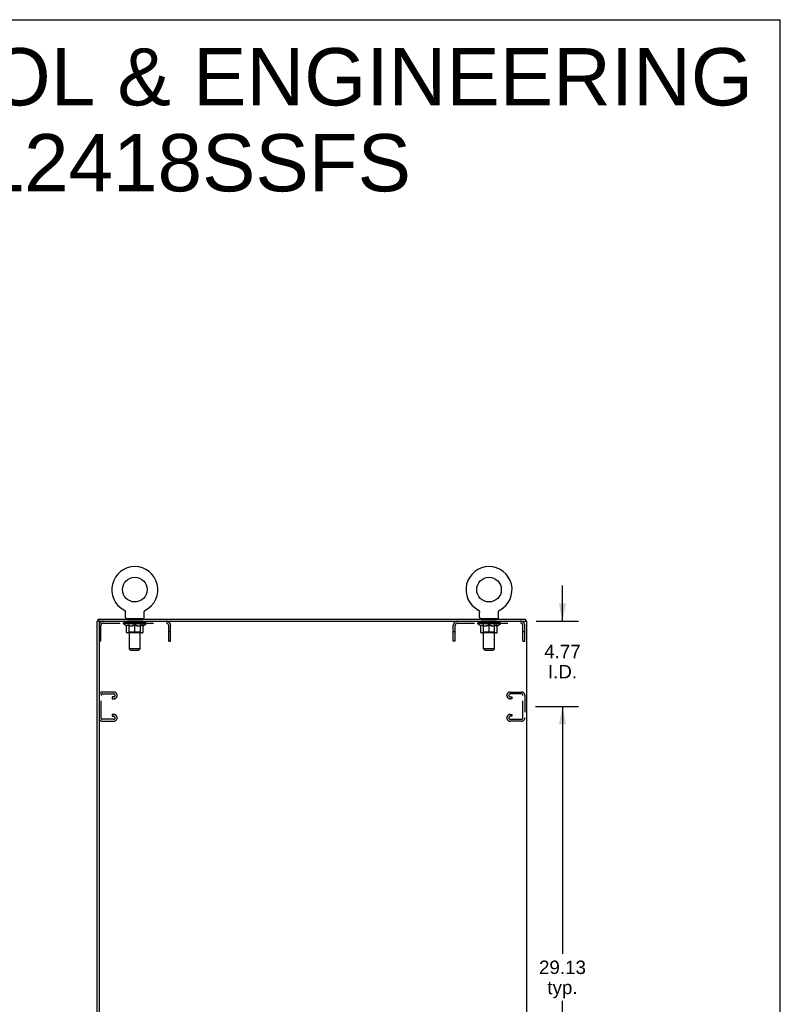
# Model space of a CAD drawing. Header units: inches. Extents: x 0 to 170, y 0 to 110.
# Tile 12 of 12: x 128 to 170, y 55 to 110. Entities that reach past the tile are written whole.
import ezdxf

# ---------------------------------------------------------------- set-up
doc = ezdxf.new("R2010")
doc.units = ezdxf.units.IN
doc.header["$LTSCALE"] = 9.35
doc.header["$MEASUREMENT"] = 0
doc.linetypes.add('HIDDEN', pattern=[0.2, 0.1, -0.1])
doc.layers.get('0').update_dxf_attribs({"linetype": 'CONTINUOUS'})
for name, color, linetype in [('02___PRT_ALL_AXES', 7, 'CONTINUOUS'), ('DEFAULT_2', 8, 'HIDDEN'), ('DIMENSIONS', 7, 'CONTINUOUS')]:
    doc.layers.add(name, color=color, linetype=linetype)
doc.styles.get("Standard").update_dxf_attribs({"font": 'arial.ttf'})
doc.dimstyles.new('DIMSTYLE_1', dxfattribs={"dimtxt": 0.75, "dimasz": 1, "dimexe": 0.09, "dimexo": 0.07, "dimgap": 0.0375, "dimtad": 0, "dimtih": 1, "dimtoh": 1, "dimzin": 4, "dimdsep": 46, "dimtxsty": 'Standard', "dimblk": '_FILLED', "dimblk1": '_FILLED', "dimblk2": '_FILLED', "dimcen": 0.09, "dimazin": 1, "dimtfac": 1, "dimtdec": 3, "dimtofl": 0, "dimtmove": 0, "dimatfit": 3, "dimldrblk": '_FILLED', "dimfxl": 0, "dimtolj": 1, "dimtzin": 4, "dimarcsym": 0})

# ---------------------------------------------------------------- blocks, each defined once
blk = doc.blocks.new('_FILLED')
at = {"color": 0, "linetype": 'ByBlock'}
blk.add_solid([(0, 0), (-1, 0.2), (-1, -0.2)], dxfattribs=at)
blk = doc.blocks.new('*D9')
at = {"layer": 'DIMENSIONS', "color": 2, "linetype": 'Continuous'}
for p, q in [((156.32, 71.63), (158.728, 71.63)), ((157.828, 71.63), (157.828, 57.817)), ((157.828, 42.505), (157.828, 55.192)), ((156.32, 42.505), (158.728, 42.505))]:
    blk.add_line(p, q, dxfattribs=at)
for p, rotation in [((157.828, 71.63), 90), ((157.828, 42.505), 270)]:
    blk.add_blockref('_FILLED', p, dxfattribs=dict(at, rotation=rotation))
at = {"layer": 'DIMENSIONS', "color": 2, "linetype": 'Continuous', "insert": (157.828, 57.442), "char_height": 0.75, "width": 2.62082, "attachment_point": 2, "line_spacing_factor": 0.9}
blk.add_mtext('29.13\\Ptyp.', dxfattribs=at)
blk = doc.blocks.new('*D10')
at = {"layer": 'DIMENSIONS', "color": 2, "linetype": 'Continuous'}
for p, q in [((157.828, 76.401), (157.828, 78.401)), ((156.351, 76.401), (158.728, 76.401)), ((156.32, 71.63), (158.728, 71.63)), ((157.828, 71.63), (157.828, 69.63))]:
    blk.add_line(p, q, dxfattribs=at)
for p, rotation in [((157.828, 76.401), 270), ((157.828, 71.63), 90)]:
    blk.add_blockref('_FILLED', p, dxfattribs=dict(at, rotation=rotation))
at = {"layer": 'DIMENSIONS', "color": 2, "linetype": 'Continuous', "insert": (157.828, 75.083), "char_height": 0.75, "width": 2.0381, "attachment_point": 2, "line_spacing_factor": 0.9}
blk.add_mtext('4.77\\PI.D.', dxfattribs=at)

msp = doc.modelspace()

# ---------------------------------------------------------------- linework, layer by layer
at = {"color": 7, "linetype": 'Continuous'}
for p, q in [((0, 110), (170, 110)), ((170, 0), (170, 110)), ((133.332, 77.024), (133.332, 77.024)), ((133.332, 77.024), (133.337, 77.021)), ((133.335, 77.022), (133.333, 77.023)), ((133.337, 77.021), (133.341, 77.018)), ((133.341, 77.018), (133.346, 77.016)), ((133.346, 77.016), (133.35, 77.013)), ((133.35, 77.013), (133.354, 77.009)), ((133.354, 77.009), (133.358, 77.006)), ((133.358, 77.006), (133.362, 77.003)), ((133.362, 77.003), (133.366, 76.999)), ((134.498, 76.999), (134.502, 77.003)), ((134.502, 77.003), (134.506, 77.006)), ((134.506, 77.006), (134.51, 77.009)), ((134.51, 77.009), (134.514, 77.013)), ((134.514, 77.013), (134.518, 77.016)), ((134.518, 77.016), (134.523, 77.018)), ((134.523, 77.018), (134.527, 77.021)), ((134.523, 77.018), (134.524, 77.019)), ((134.527, 77.021), (134.532, 77.024)), ((134.53, 77.023), (134.529, 77.022)), ((153.124, 77.024), (153.124, 77.024)), ((153.124, 77.024), (153.129, 77.021)), ((153.127, 77.022), (153.125, 77.023)), ((153.129, 77.021), (153.133, 77.018)), ((153.133, 77.018), (153.138, 77.016)), ((153.138, 77.016), (153.142, 77.013)), ((153.142, 77.013), (153.146, 77.009)), ((153.146, 77.009), (153.15, 77.006)), ((153.15, 77.006), (153.154, 77.003)), ((153.154, 77.003), (153.158, 76.999)), ((154.29, 76.999), (154.294, 77.003)), ((154.294, 77.003), (154.298, 77.006)), ((154.298, 77.006), (154.302, 77.009)), ((154.302, 77.009), (154.306, 77.013)), ((154.306, 77.013), (154.31, 77.016)), ((154.31, 77.016), (154.315, 77.018)), ((154.315, 77.018), (154.319, 77.021)), ((154.315, 77.018), (154.316, 77.019)), ((154.319, 77.021), (154.324, 77.024)), ((154.322, 77.023), (154.321, 77.022)), ((131.88, 76.401), (131.88, 76.505)), ((133.366, 76.999), (133.37, 76.995)), ((133.369, 76.995), (133.373, 76.991)), ((133.373, 76.992), (133.376, 76.987)), ((133.376, 76.988), (133.38, 76.983)), ((133.38, 76.983), (133.383, 76.979)), ((133.383, 76.979), (133.386, 76.975)), ((133.386, 76.975), (133.388, 76.97)), ((133.388, 76.97), (133.391, 76.966)), ((133.391, 76.966), (133.393, 76.961)), ((133.393, 76.961), (133.396, 76.957)), ((133.396, 76.957), (133.398, 76.952)), ((133.398, 76.952), (133.4, 76.947)), ((133.4, 76.947), (133.402, 76.942)), ((133.402, 76.942), (133.403, 76.937)), ((133.403, 76.937), (133.404, 76.932)), ((133.404, 76.932), (133.406, 76.927)), ((133.406, 76.927), (133.407, 76.922)), ((133.407, 76.922), (133.408, 76.917)), ((133.409, 76.901), (133.409, 76.896)), ((133.409, 76.604), (133.409, 76.896)), ((133.432, 76.535), (133.432, 76.505)), ((134.432, 76.535), (133.432, 76.535)), ((134.432, 76.535), (134.432, 76.505)), ((134.455, 76.906), (134.456, 76.911)), ((134.455, 76.604), (134.455, 76.896)), ((134.456, 76.917), (134.457, 76.922)), ((134.456, 76.911), (134.456, 76.917)), ((134.457, 76.922), (134.458, 76.927)), ((134.458, 76.927), (134.459, 76.932)), ((134.459, 76.932), (134.461, 76.937)), ((134.461, 76.937), (134.462, 76.942)), ((134.462, 76.942), (134.464, 76.947)), ((134.464, 76.947), (134.466, 76.952)), ((134.466, 76.952), (134.468, 76.957)), ((134.468, 76.957), (134.47, 76.961)), ((134.47, 76.961), (134.473, 76.966)), ((134.473, 76.966), (134.475, 76.97)), ((134.475, 76.97), (134.478, 76.975)), ((134.478, 76.975), (134.481, 76.979)), ((134.481, 76.979), (134.484, 76.983)), ((134.484, 76.983), (134.488, 76.988)), ((134.487, 76.987), (134.491, 76.992)), ((134.491, 76.991), (134.494, 76.995)), ((134.494, 76.995), (134.498, 76.999)), ((153.158, 76.999), (153.162, 76.995)), ((153.161, 76.995), (153.165, 76.991)), ((153.165, 76.992), (153.168, 76.987)), ((153.168, 76.988), (153.172, 76.983)), ((153.172, 76.983), (153.175, 76.979)), ((153.175, 76.979), (153.178, 76.975)), ((153.178, 76.975), (153.18, 76.97)), ((153.18, 76.97), (153.183, 76.966)), ((153.183, 76.966), (153.185, 76.961)), ((153.185, 76.961), (153.188, 76.957)), ((153.188, 76.957), (153.19, 76.952)), ((153.19, 76.952), (153.192, 76.947)), ((153.192, 76.947), (153.194, 76.942)), ((153.194, 76.942), (153.195, 76.937)), ((153.195, 76.937), (153.196, 76.932)), ((153.196, 76.932), (153.198, 76.927)), ((153.198, 76.927), (153.199, 76.922)), ((153.199, 76.922), (153.2, 76.917)), ((153.201, 76.901), (153.201, 76.896)), ((153.201, 76.604), (153.201, 76.896)), ((153.224, 76.535), (153.224, 76.505)), ((154.224, 76.535), (153.224, 76.535)), ((154.224, 76.535), (154.224, 76.505)), ((154.247, 76.906), (154.248, 76.911)), ((154.247, 76.604), (154.247, 76.896)), ((154.248, 76.917), (154.249, 76.922)), ((154.248, 76.911), (154.248, 76.917)), ((154.249, 76.922), (154.25, 76.927)), ((154.25, 76.927), (154.251, 76.932)), ((154.251, 76.932), (154.253, 76.937)), ((154.253, 76.937), (154.254, 76.942)), ((154.254, 76.942), (154.256, 76.947)), ((154.256, 76.947), (154.258, 76.952)), ((154.258, 76.952), (154.26, 76.957)), ((154.26, 76.957), (154.262, 76.961)), ((154.262, 76.961), (154.265, 76.966)), ((154.265, 76.966), (154.267, 76.97)), ((154.267, 76.97), (154.27, 76.975)), ((154.27, 76.975), (154.273, 76.979)), ((154.273, 76.979), (154.276, 76.983)), ((154.276, 76.983), (154.28, 76.988)), ((154.279, 76.987), (154.283, 76.992)), ((154.283, 76.991), (154.286, 76.995)), ((154.286, 76.995), (154.29, 76.999)), ((155.776, 76.401), (155.776, 76.505)), ((131.99, 76.401), (131.828, 76.401)), ((131.932, 76.401), (131.932, 76.338))]:
    msp.add_line(p, q, dxfattribs=at)
at = {"color": 3, "linetype": 'Continuous'}
for p, q in [((131.88, 76.505), (155.776, 76.505)), ((131.828, 4.609), (131.828, 76.401)), ((131.932, 76.338), (131.932, 4.671)), ((131.994, 76.401), (155.828, 76.401)), ((155.828, 4.609), (155.828, 76.401))]:
    msp.add_line(p, q, dxfattribs=at)
at = {"color": 7, "linetype": 'Continuous'}
for points in [[(133.408, 76.917), (133.408, 76.911), (133.409, 76.906)], [(133.408, 76.911), (133.409, 76.906), (133.409, 76.901)], [(134.455, 76.896), (134.455, 76.901), (134.455, 76.906)], [(134.455, 76.896), (134.455, 76.901), (134.455, 76.906)], [(153.2, 76.917), (153.2, 76.911), (153.201, 76.906)], [(153.2, 76.911), (153.201, 76.906), (153.201, 76.901)], [(154.247, 76.896), (154.247, 76.901), (154.247, 76.906)], [(154.247, 76.896), (154.247, 76.901), (154.247, 76.906)]]:
    msp.add_lwpolyline(points, dxfattribs=at)
for centre in [(133.932, 78.163), (153.724, 78.163)]:
    msp.add_circle(centre, 0.688, dxfattribs=at)
for centre, radius, start, end in [((133.932, 78.163), 1.288, 297.7005, 242.2995), ((153.724, 78.163), 1.288, 297.7005, 242.2995), ((133.478, 76.604), 0.069, 180, 270), ((134.386, 76.604), 0.069, 270, 360), ((153.27, 76.604), 0.069, 180, 270), ((154.178, 76.604), 0.069, 270, 360)]:
    msp.add_arc(centre, radius, start, end, dxfattribs=at)
at = {"color": 3, "linetype": 'Continuous'}
msp.add_arc((131.994, 76.338), 0.0625, 90, 180, dxfattribs=at)
at = {"layer": '02___PRT_ALL_AXES', "color": 8, "linetype": 'HIDDEN'}
for p, q in [((133.494, 76.297), (133.494, 76.401)), ((134.369, 76.401), (133.494, 76.401)), ((134.369, 76.297), (133.494, 76.297)), ((134.369, 76.297), (134.369, 76.401)), ((153.286, 76.297), (153.286, 76.401)), ((154.161, 76.401), (153.286, 76.401)), ((154.161, 76.297), (153.286, 76.297)), ((154.161, 76.297), (154.161, 76.401))]:
    msp.add_line(p, q, dxfattribs=at)
at = {"layer": 'DEFAULT_2', "color": 8, "linetype": 'HIDDEN'}
for p, q in [((133.34, 77.019), (133.341, 77.018)), ((134.532, 77.024), (134.532, 77.024)), ((134.532, 77.024), (134.532, 77.024)), ((153.132, 77.019), (153.133, 77.018)), ((154.324, 77.024), (154.324, 77.024)), ((154.324, 77.024), (154.324, 77.024)), ((133.619, 76.535), (133.619, 76.505)), ((133.632, 74.854), (133.632, 76.5)), ((134.232, 74.854), (134.232, 76.5)), ((134.244, 76.535), (134.244, 76.505)), ((153.411, 76.535), (153.411, 76.505)), ((153.424, 74.854), (153.424, 76.5)), ((154.024, 74.854), (154.024, 76.5)), ((154.036, 76.535), (154.036, 76.505)), ((132.036, 75.276), (132.036, 76.154)), ((132.178, 76.297), (135.685, 76.297)), ((133.299, 76.258), (133.299, 76.305)), ((133.458, 76.147), (133.299, 76.258)), ((134.565, 76.258), (133.299, 76.258)), ((133.308, 76.298), (133.308, 76.305)), ((133.317, 76.295), (133.317, 76.298)), ((133.317, 76.295), (134.547, 76.295)), ((133.326, 76.295), (133.326, 76.298)), ((133.327, 76.295), (133.327, 76.298)), ((133.337, 76.298), (133.337, 76.305)), ((133.353, 76.295), (133.353, 76.298)), ((133.355, 76.295), (133.355, 76.298)), ((133.384, 76.298), (133.384, 76.305)), ((133.398, 76.295), (133.398, 76.298)), ((133.401, 76.295), (133.401, 76.298)), ((133.605, 76.298), (133.404, 76.298)), ((133.447, 76.298), (133.447, 76.305)), ((133.448, 76.295), (133.448, 76.298)), ((133.449, 76.295), (133.449, 76.298)), ((133.452, 76.295), (133.452, 76.298)), ((133.458, 76.147), (133.468, 76.147)), ((133.459, 76.295), (133.459, 76.298)), ((133.459, 76.295), (133.459, 76.298)), ((133.463, 76.295), (133.463, 76.298)), ((133.466, 76.295), (133.466, 76.299)), ((133.468, 75.784), (133.468, 76.19)), ((133.47, 76.295), (133.47, 76.298)), ((133.484, 76.295), (133.484, 76.298)), ((133.503, 76.295), (133.503, 76.301)), ((133.503, 76.295), (133.503, 76.298)), ((133.523, 76.295), (133.523, 76.298)), ((133.523, 76.295), (133.523, 76.298)), ((133.525, 76.298), (133.525, 76.305)), ((133.535, 76.295), (133.535, 76.298)), ((133.539, 76.295), (133.539, 76.298)), ((133.548, 76.295), (133.548, 76.298)), ((133.559, 76.295), (133.559, 76.302)), ((133.575, 76.295), (133.575, 76.298)), ((133.578, 76.295), (133.578, 76.298)), ((133.605, 76.295), (133.605, 76.298)), ((133.672, 76.298), (133.61, 76.298)), ((133.611, 76.147), (133.791, 76.147)), ((133.615, 76.298), (133.615, 76.305)), ((133.619, 75.786), (133.619, 76.255)), ((133.622, 76.295), (133.622, 76.298)), ((133.627, 76.295), (133.627, 76.298)), ((133.633, 76.295), (133.633, 76.303)), ((133.637, 76.295), (133.637, 76.298)), ((133.648, 76.295), (133.648, 76.298)), ((133.672, 76.295), (133.672, 76.298)), ((133.747, 76.298), (133.688, 76.298)), ((133.708, 76.295), (133.708, 76.298)), ((133.715, 76.298), (133.715, 76.305)), ((133.719, 76.295), (133.719, 76.298)), ((133.721, 76.295), (133.721, 76.304)), ((133.724, 76.295), (133.724, 76.298)), ((133.732, 76.295), (133.732, 76.298)), ((133.747, 76.295), (133.747, 76.298)), ((133.827, 76.298), (133.773, 76.298)), ((133.786, 76.295), (133.786, 76.298)), ((133.817, 76.298), (133.895, 76.303)), ((133.822, 76.298), (133.822, 76.305)), ((133.823, 76.305), (133.822, 76.305)), ((133.822, 76.295), (133.822, 76.298)), ((133.823, 76.298), (133.823, 76.305)), ((133.826, 76.295), (133.826, 76.298)), ((133.827, 76.295), (133.827, 76.298)), ((133.828, 76.295), (133.828, 76.298)), ((133.863, 76.298), (133.927, 76.298)), ((133.868, 76.295), (133.868, 76.298)), ((133.874, 76.298), (133.874, 76.301)), ((133.895, 76.298), (133.895, 76.303)), ((133.911, 76.295), (133.911, 76.298)), ((133.929, 76.298), (133.929, 76.298)), ((133.929, 76.295), (133.929, 76.298)), ((133.929, 76.295), (133.929, 76.298)), ((133.932, 76.298), (133.932, 76.305)), ((133.932, 76.305), (134.046, 76.298)), ((133.932, 75.778), (133.932, 76.19)), ((133.934, 76.295), (133.934, 76.298)), ((133.934, 76.298), (133.935, 76.298)), ((133.935, 76.295), (133.935, 76.298)), ((133.953, 76.295), (133.953, 76.298)), ((133.953, 76.298), (134.001, 76.298)), ((133.995, 76.295), (133.995, 76.298)), ((134.036, 76.295), (134.036, 76.298)), ((134.036, 76.295), (134.036, 76.298)), ((134.036, 76.298), (134.091, 76.298)), ((134.037, 76.295), (134.037, 76.298)), ((134.041, 76.298), (134.041, 76.305)), ((134.041, 76.305), (134.042, 76.305)), ((134.041, 76.295), (134.041, 76.298)), ((134.042, 76.298), (134.042, 76.305)), ((134.073, 76.147), (134.253, 76.147)), ((134.078, 76.295), (134.078, 76.298)), ((134.117, 76.295), (134.117, 76.298)), ((134.117, 76.298), (134.176, 76.298)), ((134.132, 76.295), (134.132, 76.298)), ((134.14, 76.295), (134.14, 76.298)), ((134.142, 76.295), (134.142, 76.304)), ((134.145, 76.295), (134.145, 76.298)), ((134.149, 76.298), (134.149, 76.305)), ((134.156, 76.295), (134.156, 76.298)), ((134.192, 76.295), (134.192, 76.298)), ((134.192, 76.298), (134.254, 76.298)), ((134.216, 76.295), (134.216, 76.298)), ((134.227, 76.295), (134.227, 76.298)), ((134.231, 76.295), (134.231, 76.303)), ((134.237, 76.295), (134.237, 76.298)), ((134.242, 76.295), (134.242, 76.298)), ((134.245, 75.786), (134.245, 76.255)), ((134.249, 76.298), (134.249, 76.305)), ((134.259, 76.295), (134.259, 76.298)), ((134.259, 76.298), (134.46, 76.298)), ((134.286, 76.295), (134.286, 76.298)), ((134.289, 76.295), (134.289, 76.298)), ((134.305, 76.295), (134.305, 76.302)), ((134.316, 76.295), (134.316, 76.298)), ((134.325, 76.295), (134.325, 76.298)), ((134.329, 76.295), (134.329, 76.298)), ((134.339, 76.298), (134.339, 76.305)), ((134.34, 76.295), (134.34, 76.298)), ((134.34, 76.295), (134.34, 76.298)), ((134.361, 76.295), (134.361, 76.301)), ((134.361, 76.295), (134.361, 76.298)), ((134.379, 76.295), (134.379, 76.298)), ((134.394, 76.295), (134.394, 76.298)), ((134.395, 75.784), (134.395, 76.19)), ((134.395, 76.147), (134.406, 76.147)), ((134.398, 76.295), (134.398, 76.299)), ((134.401, 76.295), (134.401, 76.298)), ((134.405, 76.295), (134.405, 76.298)), ((134.405, 76.295), (134.405, 76.298)), ((134.406, 76.147), (134.565, 76.258)), ((134.412, 76.295), (134.412, 76.298)), ((134.415, 76.295), (134.415, 76.298)), ((134.416, 76.295), (134.416, 76.298)), ((134.417, 76.298), (134.417, 76.305)), ((134.463, 76.295), (134.463, 76.298)), ((134.466, 76.295), (134.466, 76.298)), ((134.48, 76.298), (134.48, 76.305)), ((134.509, 76.295), (134.509, 76.298)), ((134.511, 76.295), (134.511, 76.298)), ((134.527, 76.298), (134.527, 76.305)), ((134.537, 76.295), (134.537, 76.298)), ((134.538, 76.295), (134.538, 76.298)), ((134.547, 76.295), (134.547, 76.298)), ((134.556, 76.298), (134.556, 76.305)), ((134.565, 76.258), (134.565, 76.305)), ((135.828, 75.276), (135.828, 76.154)), ((135.932, 75.276), (135.932, 76.154)), ((151.724, 75.276), (151.724, 76.154)), ((151.828, 75.276), (151.828, 76.154)), ((151.97, 76.297), (155.477, 76.297)), ((153.091, 76.258), (153.091, 76.305)), ((154.357, 76.258), (153.091, 76.258)), ((153.25, 76.147), (153.091, 76.258)), ((153.1, 76.298), (153.1, 76.305)), ((153.109, 76.295), (153.109, 76.298)), ((153.109, 76.295), (154.339, 76.295)), ((153.118, 76.295), (153.118, 76.298)), ((153.119, 76.295), (153.119, 76.298)), ((153.129, 76.298), (153.129, 76.305)), ((153.145, 76.295), (153.145, 76.298)), ((153.147, 76.295), (153.147, 76.298)), ((153.176, 76.298), (153.176, 76.305)), ((153.19, 76.295), (153.19, 76.298)), ((153.193, 76.295), (153.193, 76.298)), ((153.397, 76.298), (153.196, 76.298)), ((153.239, 76.298), (153.239, 76.305)), ((153.24, 76.295), (153.24, 76.298)), ((153.241, 76.295), (153.241, 76.298)), ((153.244, 76.295), (153.244, 76.298)), ((153.25, 76.147), (153.26, 76.147)), ((153.251, 76.295), (153.251, 76.298)), ((153.251, 76.295), (153.251, 76.298)), ((153.255, 76.295), (153.255, 76.298)), ((153.258, 76.295), (153.258, 76.299)), ((153.26, 75.784), (153.26, 76.19)), ((153.262, 76.295), (153.262, 76.298)), ((153.276, 76.295), (153.276, 76.298)), ((153.295, 76.295), (153.295, 76.301)), ((153.295, 76.295), (153.295, 76.298)), ((153.315, 76.295), (153.315, 76.298)), ((153.315, 76.295), (153.315, 76.298)), ((153.317, 76.298), (153.317, 76.305)), ((153.327, 76.295), (153.327, 76.298)), ((153.331, 76.295), (153.331, 76.298)), ((153.34, 76.295), (153.34, 76.298)), ((153.351, 76.295), (153.351, 76.302)), ((153.367, 76.295), (153.367, 76.298)), ((153.37, 76.295), (153.37, 76.298)), ((153.397, 76.295), (153.397, 76.298)), ((153.464, 76.298), (153.402, 76.298)), ((153.403, 76.147), (153.583, 76.147)), ((153.407, 76.298), (153.407, 76.305)), ((153.411, 75.786), (153.411, 76.255)), ((153.414, 76.295), (153.414, 76.298)), ((153.419, 76.295), (153.419, 76.298)), ((153.425, 76.295), (153.425, 76.303)), ((153.429, 76.295), (153.429, 76.298)), ((153.44, 76.295), (153.44, 76.298)), ((153.464, 76.295), (153.464, 76.298)), ((153.539, 76.298), (153.48, 76.298)), ((153.5, 76.295), (153.5, 76.298)), ((153.507, 76.298), (153.507, 76.305)), ((153.511, 76.295), (153.511, 76.298)), ((153.513, 76.295), (153.513, 76.304)), ((153.516, 76.295), (153.516, 76.298)), ((153.524, 76.295), (153.524, 76.298)), ((153.539, 76.295), (153.539, 76.298)), ((153.619, 76.298), (153.565, 76.298)), ((153.578, 76.295), (153.578, 76.298)), ((153.609, 76.298), (153.687, 76.303)), ((153.614, 76.298), (153.614, 76.305)), ((153.615, 76.305), (153.614, 76.305)), ((153.614, 76.295), (153.614, 76.298)), ((153.615, 76.298), (153.615, 76.305)), ((153.618, 76.295), (153.618, 76.298)), ((153.619, 76.295), (153.619, 76.298)), ((153.62, 76.295), (153.62, 76.298)), ((153.655, 76.298), (153.719, 76.298)), ((153.66, 76.295), (153.66, 76.298)), ((153.666, 76.298), (153.666, 76.301)), ((153.687, 76.298), (153.687, 76.303)), ((153.703, 76.295), (153.703, 76.298)), ((153.721, 76.298), (153.721, 76.298)), ((153.721, 76.295), (153.721, 76.298)), ((153.721, 76.295), (153.721, 76.298)), ((153.724, 76.298), (153.724, 76.305)), ((153.724, 76.305), (153.838, 76.298)), ((153.724, 75.778), (153.724, 76.19)), ((153.726, 76.295), (153.726, 76.298)), ((153.726, 76.298), (153.727, 76.298)), ((153.727, 76.295), (153.727, 76.298)), ((153.745, 76.295), (153.745, 76.298)), ((153.745, 76.298), (153.793, 76.298)), ((153.787, 76.295), (153.787, 76.298)), ((153.828, 76.295), (153.828, 76.298)), ((153.828, 76.295), (153.828, 76.298)), ((153.828, 76.298), (153.883, 76.298)), ((153.829, 76.295), (153.829, 76.298)), ((153.833, 76.298), (153.833, 76.305)), ((153.833, 76.305), (153.834, 76.305)), ((153.833, 76.295), (153.833, 76.298)), ((153.834, 76.298), (153.834, 76.305)), ((153.865, 76.147), (154.045, 76.147)), ((153.87, 76.295), (153.87, 76.298)), ((153.909, 76.295), (153.909, 76.298)), ((153.909, 76.298), (153.968, 76.298)), ((153.924, 76.295), (153.924, 76.298)), ((153.932, 76.295), (153.932, 76.298)), ((153.934, 76.295), (153.934, 76.304)), ((153.937, 76.295), (153.937, 76.298)), ((153.941, 76.298), (153.941, 76.305)), ((153.948, 76.295), (153.948, 76.298)), ((153.984, 76.295), (153.984, 76.298)), ((153.984, 76.298), (154.046, 76.298)), ((154.008, 76.295), (154.008, 76.298)), ((154.019, 76.295), (154.019, 76.298)), ((154.023, 76.295), (154.023, 76.303)), ((154.029, 76.295), (154.029, 76.298)), ((154.034, 76.295), (154.034, 76.298)), ((154.037, 75.786), (154.037, 76.255)), ((154.041, 76.298), (154.041, 76.305)), ((154.051, 76.295), (154.051, 76.298)), ((154.051, 76.298), (154.252, 76.298)), ((154.078, 76.295), (154.078, 76.298)), ((154.081, 76.295), (154.081, 76.298)), ((154.097, 76.295), (154.097, 76.302)), ((154.108, 76.295), (154.108, 76.298)), ((154.117, 76.295), (154.117, 76.298)), ((154.121, 76.295), (154.121, 76.298)), ((154.131, 76.298), (154.131, 76.305)), ((154.132, 76.295), (154.132, 76.298)), ((154.132, 76.295), (154.132, 76.298)), ((154.153, 76.295), (154.153, 76.301)), ((154.153, 76.295), (154.153, 76.298)), ((154.171, 76.295), (154.171, 76.298)), ((154.186, 76.295), (154.186, 76.298)), ((154.187, 75.784), (154.187, 76.19)), ((154.187, 76.147), (154.198, 76.147)), ((154.19, 76.295), (154.19, 76.299)), ((154.193, 76.295), (154.193, 76.298)), ((154.197, 76.295), (154.197, 76.298)), ((154.197, 76.295), (154.197, 76.298)), ((154.198, 76.147), (154.357, 76.258)), ((154.204, 76.295), (154.204, 76.298)), ((154.207, 76.295), (154.207, 76.298)), ((154.208, 76.295), (154.208, 76.298)), ((154.209, 76.298), (154.209, 76.305)), ((154.255, 76.295), (154.255, 76.298)), ((154.258, 76.295), (154.258, 76.298)), ((154.272, 76.298), (154.272, 76.305)), ((154.301, 76.295), (154.301, 76.298)), ((154.303, 76.295), (154.303, 76.298)), ((154.319, 76.298), (154.319, 76.305)), ((154.329, 76.295), (154.329, 76.298)), ((154.33, 76.295), (154.33, 76.298)), ((154.339, 76.295), (154.339, 76.298)), ((154.348, 76.298), (154.348, 76.305)), ((154.357, 76.258), (154.357, 76.305)), ((155.62, 75.276), (155.62, 76.154)), ((155.724, 75.276), (155.724, 76.154)), ((132.036, 75.806), (131.932, 75.806)), ((134.358, 75.747), (133.506, 75.747)), ((133.619, 75.786), (133.579, 75.747)), ((134.245, 75.786), (133.619, 75.786)), ((133.932, 75.748), (133.932, 75.784)), ((133.932, 75.773), (133.932, 75.778)), ((134.245, 75.786), (134.285, 75.747)), ((135.932, 75.806), (135.828, 75.806)), ((151.828, 75.806), (151.724, 75.806)), ((154.15, 75.747), (153.298, 75.747)), ((153.411, 75.786), (153.371, 75.747)), ((154.037, 75.786), (153.411, 75.786)), ((153.724, 75.748), (153.724, 75.784)), ((153.724, 75.773), (153.724, 75.778)), ((154.037, 75.786), (154.077, 75.747)), ((155.724, 75.806), (155.62, 75.806)), ((132.036, 75.276), (131.932, 75.276)), ((133.701, 74.785), (133.632, 74.854)), ((134.232, 74.854), (133.632, 74.854)), ((134.163, 74.785), (134.232, 74.854)), ((135.828, 75.276), (135.932, 75.276)), ((151.828, 75.276), (151.724, 75.276)), ((153.493, 74.785), (153.424, 74.854)), ((154.024, 74.854), (153.424, 74.854)), ((153.955, 74.785), (154.024, 74.854)), ((155.62, 75.276), (155.724, 75.276)), ((133.701, 74.785), (134.163, 74.785)), ((153.493, 74.785), (153.955, 74.785)), ((131.942, 72.262), (131.942, 70.997)), ((132.046, 71.011), (132.046, 72.248)), ((132.762, 72.442), (132.122, 72.442)), ((132.136, 72.338), (132.748, 72.338)), ((132.661, 72.171), (132.661, 72.067)), ((132.748, 72.171), (132.661, 72.171)), ((132.661, 72.067), (132.762, 72.067)), ((132.942, 72.247), (132.942, 72.262)), ((154.724, 72.247), (154.724, 72.262)), ((154.904, 72.442), (155.544, 72.442)), ((155.005, 72.067), (154.904, 72.067)), ((155.53, 72.338), (154.918, 72.338)), ((154.918, 72.171), (155.005, 72.171)), ((155.005, 72.171), (155.005, 72.067)), ((155.62, 71.011), (155.62, 72.248)), ((155.724, 72.262), (155.724, 70.997)), ((132.661, 71.192), (132.661, 71.088)), ((132.762, 71.192), (132.661, 71.192)), ((132.661, 71.088), (132.748, 71.088)), ((132.942, 70.997), (132.942, 71.012)), ((154.724, 70.997), (154.724, 71.012)), ((154.904, 71.192), (155.005, 71.192)), ((155.005, 71.088), (154.918, 71.088)), ((155.005, 71.192), (155.005, 71.088)), ((132.122, 70.817), (132.762, 70.817)), ((132.748, 70.921), (132.136, 70.921)), ((155.544, 70.817), (154.904, 70.817)), ((154.918, 70.921), (155.53, 70.921))]:
    msp.add_line(p, q, dxfattribs=at)
for points in [[(133.618, 76.147), (133.594, 76.151), (133.569, 76.157), (133.544, 76.163), (133.519, 76.171), (133.494, 76.18), (133.468, 76.19)], [(133.468, 76.189), (133.493, 76.18), (133.517, 76.171), (133.541, 76.163), (133.564, 76.157), (133.588, 76.151), (133.611, 76.147)], [(133.932, 76.19), (133.906, 76.18), (133.88, 76.171), (133.855, 76.163), (133.83, 76.157), (133.806, 76.151), (133.781, 76.147)], [(133.791, 76.147), (133.814, 76.151), (133.837, 76.157), (133.861, 76.163), (133.884, 76.171), (133.908, 76.179), (133.932, 76.189)], [(134.083, 76.147), (134.058, 76.151), (134.033, 76.157), (134.008, 76.164), (133.983, 76.171), (133.958, 76.18), (133.932, 76.19)], [(133.932, 76.189), (133.956, 76.179), (133.98, 76.171), (134.004, 76.163), (134.027, 76.157), (134.05, 76.151), (134.073, 76.147)], [(134.395, 76.19), (134.37, 76.18), (134.344, 76.171), (134.319, 76.163), (134.295, 76.157), (134.27, 76.151), (134.246, 76.147)], [(134.253, 76.147), (134.276, 76.151), (134.3, 76.157), (134.323, 76.164), (134.347, 76.171), (134.371, 76.18), (134.395, 76.189)], [(153.41, 76.147), (153.386, 76.151), (153.361, 76.157), (153.336, 76.163), (153.311, 76.171), (153.286, 76.18), (153.26, 76.19)], [(153.26, 76.189), (153.285, 76.18), (153.309, 76.171), (153.333, 76.163), (153.356, 76.157), (153.38, 76.151), (153.403, 76.147)], [(153.724, 76.19), (153.698, 76.18), (153.672, 76.171), (153.647, 76.163), (153.622, 76.157), (153.598, 76.151), (153.573, 76.147)], [(153.583, 76.147), (153.606, 76.151), (153.629, 76.157), (153.653, 76.163), (153.676, 76.171), (153.7, 76.179), (153.724, 76.189)], [(153.875, 76.147), (153.85, 76.151), (153.825, 76.157), (153.8, 76.164), (153.775, 76.171), (153.75, 76.18), (153.724, 76.19)], [(153.724, 76.189), (153.748, 76.179), (153.772, 76.171), (153.796, 76.163), (153.819, 76.157), (153.842, 76.151), (153.865, 76.147)], [(154.187, 76.19), (154.162, 76.18), (154.136, 76.171), (154.111, 76.163), (154.087, 76.157), (154.062, 76.151), (154.038, 76.147)], [(154.045, 76.147), (154.068, 76.151), (154.092, 76.157), (154.115, 76.164), (154.139, 76.171), (154.163, 76.18), (154.187, 76.189)], [(133.932, 75.747), (133.932, 75.747), (133.932, 75.748)], [(133.932, 75.747), (133.932, 75.747), (133.932, 75.748)], [(153.724, 75.747), (153.724, 75.747), (153.724, 75.748)], [(153.724, 75.747), (153.724, 75.747), (153.724, 75.748)]]:
    msp.add_lwpolyline(points, dxfattribs=at)
for centre, radius, start, end in [((133.597, 76.5), 0.0345, 0, 90), ((134.266, 76.5), 0.0345, 90, 180), ((153.389, 76.5), 0.0345, 0, 90), ((154.058, 76.5), 0.0345, 90, 180), ((132.178, 76.154), 0.246, 90, 180), ((132.178, 76.154), 0.142, 90, 180), ((133.579, 76.255), 0.0398, 0, 90), ((134.285, 76.255), 0.0398, 90, 180), ((135.685, 76.154), 0.246, 0, 90), ((135.685, 76.154), 0.142, 0, 90), ((151.97, 76.154), 0.246, 90, 180), ((151.97, 76.154), 0.142, 90, 180), ((153.371, 76.255), 0.0398, 0, 90), ((154.077, 76.255), 0.0398, 90, 180), ((155.477, 76.154), 0.246, 0, 90), ((155.477, 76.154), 0.142, 0, 90), ((133.506, 75.784), 0.0371, 180, 270), ((134.358, 75.784), 0.0371, 270, 360), ((153.298, 75.784), 0.0371, 180, 270), ((154.15, 75.784), 0.0371, 270, 360), ((132.122, 72.262), 0.18, 90, 180), ((132.136, 72.248), 0.09, 90, 180), ((132.748, 72.248), 0.09, 0, 90), ((132.748, 72.261), 0.09, 270, 351.7808), ((132.762, 72.262), 0.18, 0, 90), ((132.762, 72.247), 0.18, 270, 360), ((154.904, 72.262), 0.18, 90, 180), ((154.904, 72.247), 0.18, 180, 270), ((154.918, 72.248), 0.09, 90, 180), ((154.918, 72.261), 0.09, 188.2192, 270), ((155.53, 72.248), 0.09, 0, 90), ((155.544, 72.262), 0.18, 0, 90), ((132.122, 70.997), 0.18, 180, 270), ((132.136, 71.011), 0.09, 180, 270), ((132.748, 70.998), 0.09, 0, 90), ((132.748, 71.011), 0.09, 270, 351.7808), ((132.762, 71.012), 0.18, 0, 90), ((132.762, 70.997), 0.18, 270, 360), ((154.904, 71.012), 0.18, 90, 180), ((154.904, 70.997), 0.18, 180, 270), ((154.918, 70.998), 0.09, 90, 180), ((154.918, 71.011), 0.09, 188.2192, 270), ((155.53, 71.011), 0.09, 270, 360), ((155.544, 70.997), 0.18, 270, 360)]:
    msp.add_arc(centre, radius, start, end, dxfattribs=at)
for centre, major_axis, ratio, start_param, end_param in [((133.932, 76.305), (0.633, 0.007), 0.05963, 2.96643, 3.140963), ((133.279, 76.293), (0.198, 0), 0.060556, 0.430652, 1.470503), ((133.932, 76.305), (0.633, 0), 0.060556, 3.141593, 3.316126), ((133.279, 76.286), (0.198, 0.002), 0.05963, 1.376596, 1.469874), ((133.932, 76.305), (0.633, 0.013), 0.05688, 2.791345, 2.965878), ((133.255, 76.293), (0.198, 0.002), 0.05963, 0.25549, 1.295341), ((133.323, 76.293), (0.198, -0.002), 0.05963, 0.605815, 1.645666), ((133.932, 76.305), (0.633, -0.007), 0.05963, -2.96643, -2.791898), ((133.323, 76.286), (0.198, 0), 0.060556, 1.551758, 1.645036), ((133.255, 76.286), (0.198, 0.004), 0.05688, 1.20151, 1.294789), ((133.324, 76.289), (0.164, 0.002), 0.05963, 1.065228, 1.614276), ((133.304, 76.289), (0.164, 0.003), 0.05688, 0.890143, 1.43919), ((133.362, 76.289), (0.164, 0), 0.060556, 1.240391, 1.789438), ((133.932, 76.305), (0.633, 0.019), 0.052395, 2.616403, 2.790936), ((133.251, 76.293), (0.198, 0.004), 0.05688, 0.080405, 1.120256), ((133.386, 76.293), (0.198, -0.004), 0.05688, 0.7809, 1.820751), ((133.932, 76.305), (0.633, -0.013), 0.05688, -2.791345, -2.616812), ((133.386, 76.286), (0.198, -0.002), 0.05963, 1.72692, 1.820198), ((133.251, 76.286), (0.198, 0.006), 0.052395, 1.026568, 1.119847), ((133.304, 76.289), (0.164, 0.005), 0.052395, 0.715201, 1.264248), ((133.418, 76.289), (0.164, -0.002), 0.05963, 1.415553, 1.9646), ((133.932, 76.305), (0.633, 0.025), 0.046319, 2.441654, 2.616187), ((133.465, 76.293), (0.198, -0.006), 0.052395, 0.955842, 1.995693), ((133.268, 76.293), (0.198, 0.006), 0.052395, -0.094537, 0.945314), ((133.932, 76.305), (0.633, -0.019), 0.052395, -2.616403, -2.44187), ((133.465, 76.286), (0.198, -0.004), 0.05688, 1.902006, 1.995284), ((133.268, 76.286), (0.198, 0.008), 0.046319, 0.851819, 0.945098), ((133.322, 76.289), (0.164, 0.006), 0.046319, 0.540452, 1.089499), ((133.489, 76.289), (0.164, -0.003), 0.05688, 1.590638, 2.139686), ((133.932, 76.305), (0.633, 0.029), 0.038841, 2.267123, 2.441656), ((133.558, 76.293), (0.198, -0.008), 0.046319, 1.130591, 2.170442), ((133.305, 76.293), (0.198, 0.008), 0.046319, -0.269286, 0.770565), ((133.932, 76.305), (0.633, -0.025), 0.046319, -2.441654, -2.267121), ((133.558, 76.286), (0.198, -0.006), 0.052395, 2.076947, 2.170226), ((133.305, 76.286), (0.198, 0.009), 0.038841, 0.677289, 0.770567), ((133.359, 76.289), (0.164, 0.008), 0.038841, 0.365921, 0.914969), ((133.574, 76.289), (0.164, -0.005), 0.052395, 1.76558, 2.314627), ((133.663, 76.293), (0.198, -0.009), 0.038841, 1.305122, 2.344973), ((133.932, 76.305), (0.633, 0.033), 0.030195, 2.09281, 2.267343), ((133.932, 76.305), (0.633, -0.029), 0.038841, -2.267123, -2.092591), ((133.361, 76.293), (0.198, 0.009), 0.038841, -0.443817, 0.596034), ((133.663, 76.286), (0.198, -0.008), 0.046319, 2.251696, 2.344975), ((133.361, 76.286), (0.198, 0.01), 0.030195, 0.502975, 0.596254), ((133.413, 76.289), (0.164, 0.009), 0.030195, 0.191608, 0.740655), ((133.669, 76.289), (0.164, -0.006), 0.046319, 1.940329, 2.489376), ((133.435, 76.293), (0.198, 0.01), 0.030195, -0.61813, 0.421721), ((133.776, 76.293), (0.198, -0.01), 0.030195, 1.479435, 2.519286), ((133.932, 76.305), (0.633, 0.036), 0.020645, 1.918687, 2.09322), ((133.932, 76.305), (0.633, -0.033), 0.030195, -2.09281, -1.918277), ((133.776, 76.286), (0.198, -0.009), 0.038841, 2.426227, 2.519505), ((133.435, 76.286), (0.198, 0.011), 0.020645, 0.328852, 0.422131), ((133.484, 76.289), (0.164, 0.009), 0.020645, 0.017485, 0.566532), ((133.773, 76.289), (0.164, -0.008), 0.038841, 2.11486, 2.663907), ((133.523, 76.293), (0.198, 0.011), 0.020645, -0.792253, 0.247598), ((133.894, 76.293), (0.198, -0.011), 0.020645, 1.653558, 2.693409), ((133.932, 76.305), (0.633, 0.038), 0.010478, 1.744704, 1.919237), ((133.932, 76.305), (0.633, -0.036), 0.020645, -1.918687, -1.744154), ((133.894, 76.286), (0.198, -0.01), 0.030195, 2.60054, 2.693819), ((133.523, 76.286), (0.198, 0.012), 0.010478, 0.154869, 0.248148), ((133.567, 76.289), (0.164, 0.01), 0.010478, 6.126688, 6.675735), ((133.881, 76.289), (0.164, -0.009), 0.030195, 2.289173, 2.83822), ((133.624, 76.293), (0.198, 0.012), 0.010478, -0.966236, -0.000846), ((134.013, 76.293), (0.198, -0.012), 0.010478, 1.827541, 2.867392), ((133.932, 76.305), (0.633, -0.038), 0.010478, -1.744704, -1.570171), ((134.013, 76.286), (0.198, -0.011), 0.020645, 2.774664, 2.867942), ((133.991, 76.289), (0.164, -0.009), 0.020645, 2.463296, 3.012344), ((133.851, 76.293), (0.198, 0.012), 0.010478, 0.274201, 1.314052), ((133.765, 76.289), (0.164, 0.01), 0.010478, -0.000298, 0.504314), ((133.735, 76.286), (0.198, 0.012), 0.010478, 0.192946, 0.399283), ((133.932, 76.305), (0.633, 0.038), 0.010478, -1.578586, -1.396888), ((134.129, 76.286), (0.198, -0.012), 0.010478, 2.948646, 3.041925), ((134.099, 76.289), (0.164, -0.01), 0.010478, 2.637279, 3.142076), ((133.97, 76.293), (0.198, 0.011), 0.020645, 0.448184, 1.488034), ((133.873, 76.289), (0.164, 0.009), 0.020645, 0.129249, 0.678296), ((133.851, 76.286), (0.198, 0.011), 0.020645, 0.273651, 0.366929), ((134.239, 76.293), (0.198, -0.012), 0.010478, -3.140747, -2.175357), ((133.932, 76.305), (0.633, 0.036), 0.020645, -1.397439, -1.222906), ((133.932, 76.305), (0.633, -0.038), 0.010478, 1.222355, 1.396888), ((134.088, 76.293), (0.198, 0.01), 0.030195, 0.622307, 1.662158), ((133.983, 76.289), (0.164, 0.009), 0.030195, 0.303372, 0.852419), ((134.297, 76.289), (0.164, -0.01), 0.010478, 2.749043, 3.29809), ((134.341, 76.293), (0.198, -0.011), 0.020645, 2.893995, 3.933846), ((133.97, 76.286), (0.198, 0.01), 0.030195, 0.447774, 0.541052), ((134.341, 76.286), (0.198, -0.012), 0.010478, 2.893445, 2.986723), ((134.201, 76.293), (0.198, 0.009), 0.038841, 0.79662, 1.836471), ((133.932, 76.305), (0.633, 0.033), 0.030195, -1.223315, -1.048783), ((133.932, 76.305), (0.633, -0.036), 0.020645, 1.048373, 1.222906), ((134.091, 76.289), (0.164, 0.008), 0.038841, 0.477686, 1.026733), ((134.38, 76.289), (0.164, -0.009), 0.020645, 2.57506, 3.124108), ((134.429, 76.293), (0.198, -0.01), 0.030195, 2.719872, 3.759723), ((134.306, 76.293), (0.198, 0.008), 0.046319, 0.971151, 2.011002), ((134.088, 76.286), (0.198, 0.009), 0.038841, 0.622087, 0.715366), ((134.429, 76.286), (0.198, -0.011), 0.020645, 2.719462, 2.812741), ((133.932, 76.305), (0.633, 0.029), 0.038841, -1.049002, -0.874469), ((133.932, 76.305), (0.633, -0.033), 0.030195, 0.87425, 1.048783), ((134.195, 76.289), (0.164, 0.006), 0.046319, 0.652216, 1.201263), ((134.399, 76.293), (0.198, 0.006), 0.052395, 1.1459, 2.185751), ((134.45, 76.289), (0.164, -0.009), 0.030195, 2.400937, 2.949985), ((134.503, 76.293), (0.198, -0.009), 0.038841, 2.545558, 3.585409), ((134.29, 76.289), (0.164, 0.005), 0.052395, 0.826965, 1.376012), ((134.201, 76.286), (0.198, 0.008), 0.046319, 0.796618, 0.889896), ((134.503, 76.286), (0.198, -0.01), 0.030195, 2.545339, 2.638617), ((134.478, 76.293), (0.198, 0.004), 0.05688, 1.320842, 2.360692), ((133.932, 76.305), (0.633, 0.025), 0.046319, -0.874471, -0.699939), ((133.932, 76.305), (0.633, -0.029), 0.038841, 0.699936, 0.874469), ((134.559, 76.293), (0.198, -0.008), 0.046319, 2.371028, 3.410879), ((134.505, 76.289), (0.164, -0.008), 0.038841, 2.226624, 2.775671), ((134.541, 76.293), (0.198, 0.002), 0.05963, 1.495927, 2.535778), ((134.375, 76.289), (0.164, 0.003), 0.05688, 1.001907, 1.550954), ((134.596, 76.293), (0.198, -0.006), 0.052395, 2.196279, 3.23613), ((134.542, 76.289), (0.164, -0.006), 0.046319, 2.052093, 2.601141), ((134.306, 76.286), (0.198, 0.006), 0.052395, 0.971367, 1.064645), ((134.585, 76.293), (0.198, 0), 0.060556, 1.671089, 2.71094), ((134.559, 76.286), (0.198, -0.009), 0.038841, 2.371026, 2.464304), ((134.613, 76.293), (0.198, -0.004), 0.05688, 2.021337, 3.061188), ((133.932, 76.305), (0.633, 0.019), 0.052395, -0.699723, -0.52519), ((133.932, 76.305), (0.633, -0.025), 0.046319, 0.525406, 0.699939), ((134.609, 76.293), (0.198, -0.002), 0.05963, 1.846251, 2.886102), ((134.446, 76.289), (0.164, 0.002), 0.05963, 1.176993, 1.72604), ((134.56, 76.289), (0.164, -0.005), 0.052395, 1.877344, 2.426392), ((134.501, 76.289), (0.164, 0), 0.060556, 1.352155, 1.901202), ((134.559, 76.289), (0.164, -0.003), 0.05688, 1.702402, 2.25145), ((134.54, 76.289), (0.164, -0.002), 0.05963, 1.527317, 2.076364), ((134.399, 76.286), (0.198, 0.004), 0.05688, 1.146309, 1.239587), ((134.596, 76.286), (0.198, -0.008), 0.046319, 2.196495, 2.289773), ((133.932, 76.305), (0.633, 0.013), 0.05688, -0.524781, -0.350248), ((133.932, 76.305), (0.633, -0.019), 0.052395, 0.350657, 0.52519), ((134.478, 76.286), (0.198, 0.002), 0.05963, 1.321394, 1.414673), ((134.613, 76.286), (0.198, -0.006), 0.052395, 2.021746, 2.115024), ((133.932, 76.305), (0.633, 0.007), 0.05963, -0.349695, -0.175162), ((133.932, 76.305), (0.633, -0.013), 0.05688, 0.175715, 0.350248), ((134.541, 76.286), (0.198, 0), 0.060556, 1.496556, 1.589835), ((134.609, 76.286), (0.198, -0.004), 0.05688, 1.846804, 1.940083), ((134.585, 76.286), (0.198, -0.002), 0.05963, 1.671719, 1.764997), ((133.932, 76.305), (0.633, 0), 0.060556, -0.174533, 0), ((133.932, 76.305), (0.633, -0.007), 0.05963, 0.000629, 0.175162), ((153.724, 76.305), (0.633, 0.007), 0.05963, 2.96643, 3.140963), ((153.071, 76.293), (0.198, 0), 0.060556, 0.430652, 1.470503), ((153.724, 76.305), (0.633, 0), 0.060556, 3.141593, 3.316126), ((153.071, 76.286), (0.198, 0.002), 0.05963, 1.376596, 1.469874), ((153.724, 76.305), (0.633, 0.013), 0.05688, 2.791345, 2.965878), ((153.047, 76.293), (0.198, 0.002), 0.05963, 0.25549, 1.295341), ((153.115, 76.293), (0.198, -0.002), 0.05963, 0.605815, 1.645666), ((153.724, 76.305), (0.633, -0.007), 0.05963, -2.96643, -2.791898), ((153.115, 76.286), (0.198, 0), 0.060556, 1.551758, 1.645036), ((153.047, 76.286), (0.198, 0.004), 0.05688, 1.20151, 1.294789), ((153.116, 76.289), (0.164, 0.002), 0.05963, 1.065228, 1.614276), ((153.096, 76.289), (0.164, 0.003), 0.05688, 0.890143, 1.43919), ((153.154, 76.289), (0.164, 0), 0.060556, 1.240391, 1.789438), ((153.724, 76.305), (0.633, 0.019), 0.052395, 2.616403, 2.790936), ((153.043, 76.293), (0.198, 0.004), 0.05688, 0.080405, 1.120256), ((153.178, 76.293), (0.198, -0.004), 0.05688, 0.7809, 1.820751), ((153.724, 76.305), (0.633, -0.013), 0.05688, -2.791345, -2.616812), ((153.178, 76.286), (0.198, -0.002), 0.05963, 1.72692, 1.820198), ((153.043, 76.286), (0.198, 0.006), 0.052395, 1.026568, 1.119847), ((153.096, 76.289), (0.164, 0.005), 0.052395, 0.715201, 1.264248), ((153.21, 76.289), (0.164, -0.002), 0.05963, 1.415553, 1.9646), ((153.724, 76.305), (0.633, 0.025), 0.046319, 2.441654, 2.616187), ((153.257, 76.293), (0.198, -0.006), 0.052395, 0.955842, 1.995693), ((153.06, 76.293), (0.198, 0.006), 0.052395, -0.094537, 0.945314), ((153.724, 76.305), (0.633, -0.019), 0.052395, -2.616403, -2.44187), ((153.257, 76.286), (0.198, -0.004), 0.05688, 1.902006, 1.995284), ((153.06, 76.286), (0.198, 0.008), 0.046319, 0.851819, 0.945098), ((153.114, 76.289), (0.164, 0.006), 0.046319, 0.540452, 1.089499), ((153.281, 76.289), (0.164, -0.003), 0.05688, 1.590638, 2.139686), ((153.724, 76.305), (0.633, 0.029), 0.038841, 2.267123, 2.441656), ((153.35, 76.293), (0.198, -0.008), 0.046319, 1.130591, 2.170442), ((153.097, 76.293), (0.198, 0.008), 0.046319, -0.269286, 0.770565), ((153.724, 76.305), (0.633, -0.025), 0.046319, -2.441654, -2.267121), ((153.35, 76.286), (0.198, -0.006), 0.052395, 2.076947, 2.170226), ((153.097, 76.286), (0.198, 0.009), 0.038841, 0.677289, 0.770567), ((153.151, 76.289), (0.164, 0.008), 0.038841, 0.365921, 0.914969), ((153.366, 76.289), (0.164, -0.005), 0.052395, 1.76558, 2.314627), ((153.455, 76.293), (0.198, -0.009), 0.038841, 1.305122, 2.344973), ((153.724, 76.305), (0.633, 0.033), 0.030195, 2.09281, 2.267343), ((153.724, 76.305), (0.633, -0.029), 0.038841, -2.267123, -2.092591), ((153.153, 76.293), (0.198, 0.009), 0.038841, -0.443817, 0.596034), ((153.455, 76.286), (0.198, -0.008), 0.046319, 2.251696, 2.344975), ((153.153, 76.286), (0.198, 0.01), 0.030195, 0.502975, 0.596254), ((153.205, 76.289), (0.164, 0.009), 0.030195, 0.191608, 0.740655), ((153.461, 76.289), (0.164, -0.006), 0.046319, 1.940329, 2.489376), ((153.227, 76.293), (0.198, 0.01), 0.030195, -0.61813, 0.421721), ((153.568, 76.293), (0.198, -0.01), 0.030195, 1.479435, 2.519286), ((153.724, 76.305), (0.633, 0.036), 0.020645, 1.918687, 2.09322), ((153.724, 76.305), (0.633, -0.033), 0.030195, -2.09281, -1.918277), ((153.568, 76.286), (0.198, -0.009), 0.038841, 2.426227, 2.519505), ((153.227, 76.286), (0.198, 0.011), 0.020645, 0.328852, 0.422131), ((153.276, 76.289), (0.164, 0.009), 0.020645, 0.017485, 0.566532), ((153.565, 76.289), (0.164, -0.008), 0.038841, 2.11486, 2.663907), ((153.315, 76.293), (0.198, 0.011), 0.020645, -0.792253, 0.247598), ((153.686, 76.293), (0.198, -0.011), 0.020645, 1.653558, 2.693409), ((153.724, 76.305), (0.633, 0.038), 0.010478, 1.744704, 1.919237), ((153.724, 76.305), (0.633, -0.036), 0.020645, -1.918687, -1.744154), ((153.686, 76.286), (0.198, -0.01), 0.030195, 2.60054, 2.693819), ((153.315, 76.286), (0.198, 0.012), 0.010478, 0.154869, 0.248148), ((153.359, 76.289), (0.164, 0.01), 0.010478, 6.126688, 6.675735), ((153.673, 76.289), (0.164, -0.009), 0.030195, 2.289173, 2.83822), ((153.416, 76.293), (0.198, 0.012), 0.010478, -0.966236, -0.000846), ((153.805, 76.293), (0.198, -0.012), 0.010478, 1.827541, 2.867392), ((153.724, 76.305), (0.633, -0.038), 0.010478, -1.744704, -1.570171), ((153.805, 76.286), (0.198, -0.011), 0.020645, 2.774664, 2.867942), ((153.783, 76.289), (0.164, -0.009), 0.020645, 2.463296, 3.012344), ((153.643, 76.293), (0.198, 0.012), 0.010478, 0.274201, 1.314052), ((153.557, 76.289), (0.164, 0.01), 0.010478, -0.000298, 0.504314), ((153.527, 76.286), (0.198, 0.012), 0.010478, 0.192946, 0.399283), ((153.724, 76.305), (0.633, 0.038), 0.010478, -1.578586, -1.396888), ((153.921, 76.286), (0.198, -0.012), 0.010478, 2.948646, 3.041925), ((153.891, 76.289), (0.164, -0.01), 0.010478, 2.637279, 3.142076), ((153.762, 76.293), (0.198, 0.011), 0.020645, 0.448184, 1.488034), ((153.665, 76.289), (0.164, 0.009), 0.020645, 0.129249, 0.678296), ((153.643, 76.286), (0.198, 0.011), 0.020645, 0.273651, 0.366929), ((154.031, 76.293), (0.198, -0.012), 0.010478, -3.140747, -2.175357), ((153.724, 76.305), (0.633, 0.036), 0.020645, -1.397439, -1.222906), ((153.724, 76.305), (0.633, -0.038), 0.010478, 1.222355, 1.396888), ((153.88, 76.293), (0.198, 0.01), 0.030195, 0.622307, 1.662158), ((153.775, 76.289), (0.164, 0.009), 0.030195, 0.303372, 0.852419), ((154.089, 76.289), (0.164, -0.01), 0.010478, 2.749043, 3.29809), ((154.133, 76.293), (0.198, -0.011), 0.020645, 2.893995, 3.933846), ((153.762, 76.286), (0.198, 0.01), 0.030195, 0.447774, 0.541052), ((154.133, 76.286), (0.198, -0.012), 0.010478, 2.893445, 2.986723), ((153.993, 76.293), (0.198, 0.009), 0.038841, 0.79662, 1.836471), ((153.724, 76.305), (0.633, 0.033), 0.030195, -1.223315, -1.048783), ((153.724, 76.305), (0.633, -0.036), 0.020645, 1.048373, 1.222906), ((153.883, 76.289), (0.164, 0.008), 0.038841, 0.477686, 1.026733), ((154.172, 76.289), (0.164, -0.009), 0.020645, 2.57506, 3.124108), ((154.221, 76.293), (0.198, -0.01), 0.030195, 2.719872, 3.759723), ((154.098, 76.293), (0.198, 0.008), 0.046319, 0.971151, 2.011002), ((153.88, 76.286), (0.198, 0.009), 0.038841, 0.622087, 0.715366), ((154.221, 76.286), (0.198, -0.011), 0.020645, 2.719462, 2.812741), ((153.724, 76.305), (0.633, 0.029), 0.038841, -1.049002, -0.874469), ((153.724, 76.305), (0.633, -0.033), 0.030195, 0.87425, 1.048783), ((153.987, 76.289), (0.164, 0.006), 0.046319, 0.652216, 1.201263), ((154.191, 76.293), (0.198, 0.006), 0.052395, 1.1459, 2.185751), ((154.242, 76.289), (0.164, -0.009), 0.030195, 2.400937, 2.949985), ((154.295, 76.293), (0.198, -0.009), 0.038841, 2.545558, 3.585409), ((154.082, 76.289), (0.164, 0.005), 0.052395, 0.826965, 1.376012), ((153.993, 76.286), (0.198, 0.008), 0.046319, 0.796618, 0.889896), ((154.295, 76.286), (0.198, -0.01), 0.030195, 2.545339, 2.638617), ((154.27, 76.293), (0.198, 0.004), 0.05688, 1.320842, 2.360692), ((153.724, 76.305), (0.633, 0.025), 0.046319, -0.874471, -0.699939), ((153.724, 76.305), (0.633, -0.029), 0.038841, 0.699936, 0.874469), ((154.351, 76.293), (0.198, -0.008), 0.046319, 2.371028, 3.410879), ((154.297, 76.289), (0.164, -0.008), 0.038841, 2.226624, 2.775671), ((154.333, 76.293), (0.198, 0.002), 0.05963, 1.495927, 2.535778), ((154.167, 76.289), (0.164, 0.003), 0.05688, 1.001907, 1.550954), ((154.388, 76.293), (0.198, -0.006), 0.052395, 2.196279, 3.23613), ((154.334, 76.289), (0.164, -0.006), 0.046319, 2.052093, 2.601141), ((154.098, 76.286), (0.198, 0.006), 0.052395, 0.971367, 1.064645), ((154.377, 76.293), (0.198, 0), 0.060556, 1.671089, 2.71094), ((154.351, 76.286), (0.198, -0.009), 0.038841, 2.371026, 2.464304), ((154.405, 76.293), (0.198, -0.004), 0.05688, 2.021337, 3.061188), ((153.724, 76.305), (0.633, 0.019), 0.052395, -0.699723, -0.52519), ((153.724, 76.305), (0.633, -0.025), 0.046319, 0.525406, 0.699939), ((154.401, 76.293), (0.198, -0.002), 0.05963, 1.846251, 2.886102), ((154.238, 76.289), (0.164, 0.002), 0.05963, 1.176993, 1.72604), ((154.352, 76.289), (0.164, -0.005), 0.052395, 1.877344, 2.426392), ((154.293, 76.289), (0.164, 0), 0.060556, 1.352155, 1.901202), ((154.351, 76.289), (0.164, -0.003), 0.05688, 1.702402, 2.25145), ((154.332, 76.289), (0.164, -0.002), 0.05963, 1.527317, 2.076364), ((154.191, 76.286), (0.198, 0.004), 0.05688, 1.146309, 1.239587), ((154.388, 76.286), (0.198, -0.008), 0.046319, 2.196495, 2.289773), ((153.724, 76.305), (0.633, 0.013), 0.05688, -0.524781, -0.350248), ((153.724, 76.305), (0.633, -0.019), 0.052395, 0.350657, 0.52519), ((154.27, 76.286), (0.198, 0.002), 0.05963, 1.321394, 1.414673), ((154.405, 76.286), (0.198, -0.006), 0.052395, 2.021746, 2.115024), ((153.724, 76.305), (0.633, 0.007), 0.05963, -0.349695, -0.175162), ((153.724, 76.305), (0.633, -0.013), 0.05688, 0.175715, 0.350248), ((154.333, 76.286), (0.198, 0), 0.060556, 1.496556, 1.589835), ((154.401, 76.286), (0.198, -0.004), 0.05688, 1.846804, 1.940083), ((154.377, 76.286), (0.198, -0.002), 0.05963, 1.671719, 1.764997), ((153.724, 76.305), (0.633, 0), 0.060556, -0.174533, 0), ((153.724, 76.305), (0.633, -0.007), 0.05963, 0.000629, 0.175162)]:
    msp.add_ellipse(centre, major_axis=major_axis, ratio=ratio, start_param=start_param, end_param=end_param, dxfattribs=at)

# ---------------------------------------------------------------- texts
at = {"layer": 'DIMENSIONS', "color": 2, "linetype": 'Continuous', "insert": (127.995, 108.411), "char_height": 3.2, "width": 80.82082, "attachment_point": 2, "line_spacing_factor": 0.9}
msp.add_mtext('SAGINAW CONTROL & ENGINEERING\\PSCE-72EL2418SSFS', dxfattribs=at)

# ---------------------------------------------------------------- dimensions: what is measured, and where the dimension line sits
at = {"layer": 'DIMENSIONS', "color": 2, "linetype": 'Continuous'}
for base, p1, p2, angle, text, picture, middle in [((157.828, 71.63), (156.281, 76.401), (156.25, 71.63), 270, '<>\\PI.D.', '*D10', (157.828, 74.145)), ((157.828078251, 71.629885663), (156.249926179, 42.504885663), (156.249926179, 71.629885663), 90, '<>\\Ptyp.', '*D9', (157.828078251, 56.504885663))]:
    dim = msp.add_linear_dim(base=base, p1=p1, p2=p2, angle=angle, text=text, dimstyle='DIMSTYLE_1', dxfattribs=at)
    dim.commit()
    dim.dimension.update_dxf_attribs({"geometry": picture, "text_midpoint": middle, "dimtype": 160})

doc.saveas('drawing.dxf')
